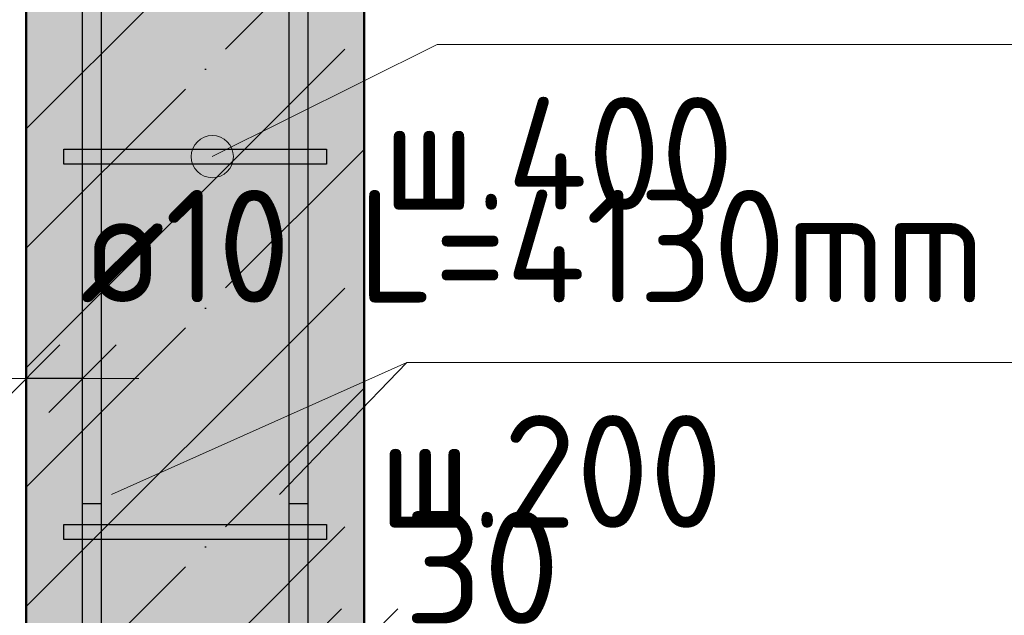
# Model space of a CAD drawing. Header units: millimetres. Extents: x -26477 to 45326, y 46540 to 77465.
# Tile 44 of 50: x 43798 to 44323, y 72734 to 73051. Entities that reach past the tile are written whole.
import ezdxf

# ---------------------------------------------------------------- set-up
doc = ezdxf.new("R2010")
doc.units = ezdxf.units.MM
doc.header["$PDMODE"] = 65
doc.linetypes.add('______11', pattern=[150, 120, -15, 0, -15])
doc.linetypes.add('______5', pattern=[330, 240, -30, 30, -30])
for name, color, linetype, lineweight in [('Standard', 7, 'Continuous', 25), ('Арм.стержн. Арматура края', 96, 'Continuous', 35), ('Арм.стержн. вертикальными 1', 22, 'Continuous', 35), ('Арм.стержн.горизонт. 1', 180, 'Continuous', 35), ('Размерная линия_ общее_1', 7, 'Continuous', 13)]:
    doc.layers.add(name, color=color, linetype=linetype, lineweight=lineweight)
doc.layers.add('Арм.стержн.Стяжки', color=7, linetype='Continuous', lineweight=35, true_color=0x501e0f)
doc.layers.add('Осевая линия_ общее', color=7, linetype='______5', lineweight=13, true_color=0xa0a0a0)
doc.styles.add('ISOCPEUR', font='ISOCPEUR')
doc.dimstyles.new('DIMSTYLE_8', dxfattribs={"dimtxt": 60, "dimasz": 60, "dimexe": 0, "dimexo": 0.001, "dimgap": 30, "dimtad": 2, "dimdec": 0, "dimrnd": 5, "dimzin": 12, "dimdsep": 46, "dimtxsty": 'ISOCPEUR', "dimblk1": 'ALL_ML_STRICH', "dimblk2": 'ALL_ML_STRICH', "dimsah": 1, "dimcen": 0, "dimse1": 1, "dimse2": 1, "dimclrd": 7, "dimclre": 256, "dimclrt": 7, "dimadec": 0, "dimazin": 0, "dimtfac": 1, "dimtdec": 0, "dimtix": 1, "dimtmove": 2, "dimatfit": 3, "dimfxl": 0, "dimtvp": 1.2, "dimtzin": 0, "dimlwd": 0, "dimlwe": -3, "dimarcsym": 0})

# ---------------------------------------------------------------- blocks, each defined once
blk = doc.blocks.new('ALL_ML_STRICH')
at = {"color": 0, "linetype": 'ByBlock', "lineweight": -2}
for p, q in [((0, -0.5), (0, 0.5)), ((-0.3, -0.3), (0.3, 0.3)), ((-1, 0), (0.5, 0))]:
    blk.add_line(p, q, dxfattribs=at)
blk = doc.blocks.new('*D136')
at = {"layer": 'DEFPOINTS', "color": 7, "linetype": 'Continuous', "lineweight": 13, "transparency": 33554687}
for p in [(43801.73, 72868.56), (43831.73, 72868.56), (43831.73, 72859.84)]:
    blk.add_point(p, dxfattribs=at)
at = {"layer": 'Размерная линия_ общее_1', "color": 7, "linetype": 'Continuous', "lineweight": -2, "transparency": 33554687}
blk.add_line((43831.73, 72859.84), (43801.73, 72859.84), dxfattribs=at)
at = {"layer": 'Размерная линия_ общее_1', "color": 7, "linetype": 'Continuous', "lineweight": 13, "transparency": 33554687, "xscale": 60, "yscale": 60, "zscale": 60}
for p, rotation in [((43831.73, 72859.84), 360), ((43801.73, 72859.84), 180)]:
    blk.add_blockref('ALL_ML_STRICH', p, dxfattribs=dict(at, rotation=rotation))
at = {"layer": 'Размерная линия_ общее_1', "color": 7, "linetype": 'Continuous', "lineweight": 13, "transparency": 33554687, "insert": (43744.91, 72899.84), "char_height": 60, "width": 120, "attachment_point": 5, "style": 'ISOCPEUR'}
blk.add_mtext('\\A1;{30}', dxfattribs=at)
at = {"layer": 'Размерная линия_ общее_1', "color": 7, "linetype": 'Continuous', "lineweight": 13, "transparency": 33554687, "insert": (43696.64, 72750.1), "char_height": 60, "width": 3, "attachment_point": 1, "rotation": 180, "line_spacing_factor": 0.60241, "style": 'ISOCPEUR'}
blk.add_mtext('з.с.', dxfattribs=at)
blk = doc.blocks.new('*D141')
at = {"layer": 'DEFPOINTS', "color": 7, "linetype": 'Continuous', "lineweight": 13, "transparency": 33554687}
for p in [(43951.73, 72727.88), (43981.73, 72727.88), (43951.73, 72719.16)]:
    blk.add_point(p, dxfattribs=at)
at = {"layer": 'Размерная линия_ общее_1', "color": 7, "linetype": 'Continuous', "lineweight": -2, "transparency": 33554687}
blk.add_line((43951.73, 72719.16), (43981.73, 72719.16), dxfattribs=at)
at = {"layer": 'Размерная линия_ общее_1', "color": 7, "linetype": 'Continuous', "lineweight": 13, "transparency": 33554687, "xscale": 60, "yscale": 60, "zscale": 60, "rotation": 180}
blk.add_blockref('ALL_ML_STRICH', (43951.73, 72719.16), dxfattribs=at)
at = {"layer": 'Размерная линия_ общее_1', "color": 7, "linetype": 'Continuous', "lineweight": 13, "transparency": 33554687, "xscale": 60, "yscale": 60, "zscale": 60}
blk.add_blockref('ALL_ML_STRICH', (43981.73, 72719.16), dxfattribs=at)
at = {"layer": 'Размерная линия_ общее_1', "color": 7, "linetype": 'Continuous', "lineweight": 13, "transparency": 33554687, "insert": (44044.54, 72759.16), "char_height": 60, "width": 120, "attachment_point": 5, "style": 'ISOCPEUR'}
blk.add_mtext('\\A1;{30}', dxfattribs=at)
at = {"layer": 'Размерная линия_ общее_1', "color": 7, "linetype": 'Continuous', "lineweight": 13, "transparency": 33554687, "insert": (43981.82, 72729.42), "char_height": 60, "width": 3, "attachment_point": 1, "line_spacing_factor": 0.60241, "style": 'ISOCPEUR'}
blk.add_mtext('з.с.', dxfattribs=at)

msp = doc.modelspace()

# ---------------------------------------------------------------- hatches: boundary and pattern name
at = {"linetype": 'Continuous', "lineweight": -3, "transparency": 33554687}
msp.add_hatch(color=7, dxfattribs=at).paths.add_polyline_path([(43981.73, 73133.13), (43801.73, 73133.13), (43801.73, 72502.01), (43981.73, 72502.01)])
at = {"layer": 'Арм.стержн. вертикальными 1', "linetype": 'Continuous', "lineweight": 50, "transparency": 33554687}
for points in [[(43852.2, 72998.13), (43851.82, 73000.05), (43850.73, 73001.67), (43849.11, 73002.75), (43847.2, 73003.13), (43845.28, 73002.75), (43843.66, 73001.67), (43842.58, 73000.05), (43842.2, 72998.13), (43842.58, 72996.22), (43843.66, 72994.6), (43845.28, 72993.51), (43847.2, 72993.13), (43849.11, 72993.51), (43850.73, 72994.6), (43851.82, 72996.22)], [(43941.73, 72998.13), (43941.35, 73000.05), (43940.26, 73001.67), (43938.64, 73002.75), (43936.73, 73003.13), (43934.82, 73002.75), (43933.19, 73001.67), (43932.11, 73000.05), (43931.73, 72998.13), (43932.11, 72996.22), (43933.19, 72994.6), (43934.82, 72993.51), (43936.73, 72993.13), (43938.64, 72993.51), (43940.26, 72994.6), (43941.35, 72996.22)], [(43852.2, 72798.13), (43851.82, 72800.05), (43850.73, 72801.67), (43849.11, 72802.75), (43847.2, 72803.13), (43845.28, 72802.75), (43843.66, 72801.67), (43842.58, 72800.05), (43842.2, 72798.13), (43842.58, 72796.22), (43843.66, 72794.6), (43845.28, 72793.51), (43847.2, 72793.13), (43849.11, 72793.51), (43850.73, 72794.6), (43851.82, 72796.22)], [(43941.73, 72798.13), (43941.35, 72800.05), (43940.26, 72801.67), (43938.64, 72802.75), (43936.73, 72803.13), (43934.82, 72802.75), (43933.19, 72801.67), (43932.11, 72800.05), (43931.73, 72798.13), (43932.11, 72796.22), (43933.19, 72794.6), (43934.82, 72793.51), (43936.73, 72793.13), (43938.64, 72793.51), (43940.26, 72794.6), (43941.35, 72796.22)]]:
    msp.add_hatch(color=4, dxfattribs=at).paths.add_polyline_path(points)
at = {"layer": 'Арм.стержн.Стяжки', "linetype": 'Continuous', "lineweight": 13, "transparency": 33554687}
for points in [[(43905.89, 72968.07), (43895.85, 72988.2), (43891.52, 72984.29)], [(43910.22, 72971.98), (43901.59, 72989.3), (43895.85, 72988.2)], [(43910.22, 72971.98), (43895.85, 72988.2), (43905.89, 72968.07)], [(43912.04, 72977.41), (43907.02, 72987.48), (43901.59, 72989.3)], [(43912.04, 72977.41), (43901.59, 72989.3), (43910.22, 72971.98)], [(43900.15, 72966.97), (43891.52, 72984.29), (43889.7, 72978.86)], [(43905.89, 72968.07), (43891.52, 72984.29), (43900.15, 72966.97)], [(43907.02, 72987.48), (43912.04, 72977.41), (43910.94, 72983.15)], [(43900.15, 72966.97), (43889.7, 72978.86), (43894.72, 72968.79)], [(43894.72, 72968.79), (43889.7, 72978.86), (43890.8, 72973.12)]]:
    msp.add_hatch(color=7, dxfattribs=at).paths.add_polyline_path(points)

# ---------------------------------------------------------------- linework, layer by layer
at = {"color": 7, "linetype": '______5', "lineweight": -3, "transparency": 33554687}
for p, q in [((43801.73, 72992.91), (43941.95, 73133.13)), ((43801.73, 72865.63), (43981.73, 73045.63)), ((43801.73, 72738.35), (43981.73, 72918.35)), ((43801.73, 72611.07), (43981.73, 72791.07))]:
    msp.add_line(p, q, dxfattribs=at)
at = {"color": 7, "linetype": 'Continuous', "lineweight": 50, "transparency": 33554687}
for p, q in [((43801.73, 73133.13), (43801.73, 72502.01)), ((43981.73, 72502.01), (43981.73, 73133.13))]:
    msp.add_line(p, q, dxfattribs=at)
at = {"color": 7, "linetype": '______11', "lineweight": -3, "transparency": 33554687}
for p, q in [((43801.73, 72929.27), (43981.73, 73109.27)), ((43801.73, 72801.99), (43981.73, 72981.99)), ((43801.73, 72674.71), (43981.73, 72854.71))]:
    msp.add_line(p, q, dxfattribs=at)
at = {"layer": 'Standard', "color": 7, "linetype": 'Continuous', "lineweight": 13, "transparency": 33554687}
msp.add_line((43801.73, 72859.84), (43711.73, 72859.84), dxfattribs=at)
at = {"layer": 'Арм.стержн. Арматура края', "color": 4, "linetype": 'Continuous', "lineweight": 25, "transparency": 33554687}
for points in [[(43831.73, 72793.13), (43831.73, 73259.79)], [(43831.73, 72793.13), (43831.73, 73259.79)], [(43831.73, 72793.13), (43831.73, 73259.79)], [(43831.73, 72793.13), (43831.73, 73259.79)], [(43831.73, 72793.13), (43831.73, 73259.79)], [(43831.73, 72793.13), (43831.73, 73259.79)], [(43831.73, 72793.13), (43831.73, 73259.79)], [(43831.73, 72793.13), (43831.73, 73259.79)], [(43831.73, 72793.13), (43831.73, 73259.79)], [(43831.73, 72793.13), (43831.73, 73259.79)], [(43831.73, 72793.13), (43831.73, 73259.79)], [(43831.73, 72793.13), (43831.73, 73259.79)], [(43831.73, 72793.13), (43831.73, 73259.79)], [(43841.73, 73259.09), (43841.73, 72793.13), (43831.73, 72793.13)], [(43841.73, 73259.09), (43841.73, 72793.13), (43831.73, 72793.13)], [(43841.73, 73259.09), (43841.73, 72793.13), (43831.73, 72793.13)], [(43841.73, 73259.09), (43841.73, 72793.13), (43831.73, 72793.13)], [(43841.73, 73259.09), (43841.73, 72793.13), (43831.73, 72793.13)], [(43841.73, 73259.09), (43841.73, 72793.13), (43831.73, 72793.13)], [(43841.73, 73259.09), (43841.73, 72793.13), (43831.73, 72793.13)], [(43841.73, 73259.09), (43841.73, 72793.13), (43831.73, 72793.13)], [(43841.73, 73259.09), (43841.73, 72793.13), (43831.73, 72793.13)], [(43841.73, 73259.09), (43841.73, 72793.13), (43831.73, 72793.13)], [(43841.73, 73259.09), (43841.73, 72793.13), (43831.73, 72793.13)], [(43841.73, 73259.09), (43841.73, 72793.13), (43831.73, 72793.13)], [(43841.73, 73259.09), (43841.73, 72793.13), (43831.73, 72793.13)], [(43951.73, 73259.79), (43951.73, 72793.13), (43941.73, 72793.13), (43941.73, 73259.09)], [(43951.73, 73259.79), (43951.73, 72793.13), (43941.73, 72793.13), (43941.73, 73259.09)], [(43951.73, 73259.79), (43951.73, 72793.13), (43941.73, 72793.13), (43941.73, 73259.09)], [(43951.73, 73259.79), (43951.73, 72793.13), (43941.73, 72793.13), (43941.73, 73259.09)], [(43951.73, 73259.79), (43951.73, 72793.13), (43941.73, 72793.13), (43941.73, 73259.09)], [(43951.73, 73259.79), (43951.73, 72793.13), (43941.73, 72793.13), (43941.73, 73259.09)], [(43951.73, 73259.79), (43951.73, 72793.13), (43941.73, 72793.13), (43941.73, 73259.09)], [(43951.73, 73259.79), (43951.73, 72793.13), (43941.73, 72793.13), (43941.73, 73259.09)], [(43951.73, 73259.79), (43951.73, 72793.13), (43941.73, 72793.13), (43941.73, 73259.09)], [(43951.73, 73259.79), (43951.73, 72793.13), (43941.73, 72793.13), (43941.73, 73259.09)], [(43951.73, 73259.79), (43951.73, 72793.13), (43941.73, 72793.13), (43941.73, 73259.09)], [(43951.73, 73259.79), (43951.73, 72793.13), (43941.73, 72793.13), (43941.73, 73259.09)], [(43951.73, 73259.79), (43951.73, 72793.13), (43941.73, 72793.13), (43941.73, 73259.09)]]:
    msp.add_lwpolyline(points, dxfattribs=at)
at = {"layer": 'Арм.стержн. вертикальными 1', "color": 7, "linetype": 'Continuous', "lineweight": 13, "transparency": 33554687}
for q in [(43847.2, 72798.13), (44412.53, 72868.37)]:
    msp.add_line((44004.53, 72868.37), q, dxfattribs=at)
at = {"layer": 'Арм.стержн.горизонт. 1', "color": 4, "linetype": 'Continuous', "lineweight": 25, "transparency": 33554687}
for points in [[(43831.73, 72497.01), (43831.73, 73243.13), (43841.73, 73243.13), (43841.73, 72497.01), (43831.73, 72497.01)], [(43831.73, 72497.01), (43831.73, 73243.13), (43841.73, 73243.13), (43841.73, 72497.01), (43831.73, 72497.01)], [(43831.73, 72497.01), (43831.73, 73243.13), (43841.73, 73243.13), (43841.73, 72497.01), (43831.73, 72497.01)], [(43831.73, 72497.01), (43831.73, 73243.13), (43841.73, 73243.13), (43841.73, 72497.01), (43831.73, 72497.01)], [(43831.73, 72497.01), (43831.73, 73243.13), (43841.73, 73243.13), (43841.73, 72497.01), (43831.73, 72497.01)], [(43831.73, 72497.01), (43831.73, 73243.13), (43841.73, 73243.13), (43841.73, 72497.01), (43831.73, 72497.01)], [(43831.73, 72497.01), (43831.73, 73243.13), (43841.73, 73243.13), (43841.73, 72497.01), (43831.73, 72497.01)], [(43831.73, 72497.01), (43831.73, 73243.13), (43841.73, 73243.13), (43841.73, 72497.01), (43831.73, 72497.01)], [(43831.73, 72497.01), (43831.73, 73243.13), (43841.73, 73243.13), (43841.73, 72497.01), (43831.73, 72497.01)], [(43831.73, 72497.01), (43831.73, 73243.13), (43841.73, 73243.13), (43841.73, 72497.01), (43831.73, 72497.01)], [(43831.73, 72497.01), (43831.73, 73243.13), (43841.73, 73243.13), (43841.73, 72497.01), (43831.73, 72497.01)], [(43831.73, 72497.01), (43831.73, 73243.13), (43841.73, 73243.13), (43841.73, 72497.01), (43831.73, 72497.01)], [(43831.73, 72497.01), (43831.73, 73243.13), (43841.73, 73243.13), (43841.73, 72497.01), (43831.73, 72497.01)], [(43941.73, 72497.01), (43941.73, 73243.13), (43951.73, 73243.13), (43951.73, 72497.01), (43941.73, 72497.01)], [(43941.73, 72497.01), (43941.73, 73243.13), (43951.73, 73243.13), (43951.73, 72497.01), (43941.73, 72497.01)], [(43941.73, 72497.01), (43941.73, 73243.13), (43951.73, 73243.13), (43951.73, 72497.01), (43941.73, 72497.01)], [(43941.73, 72497.01), (43941.73, 73243.13), (43951.73, 73243.13), (43951.73, 72497.01), (43941.73, 72497.01)], [(43941.73, 72497.01), (43941.73, 73243.13), (43951.73, 73243.13), (43951.73, 72497.01), (43941.73, 72497.01)], [(43941.73, 72497.01), (43941.73, 73243.13), (43951.73, 73243.13), (43951.73, 72497.01), (43941.73, 72497.01)], [(43941.73, 72497.01), (43941.73, 73243.13), (43951.73, 73243.13), (43951.73, 72497.01), (43941.73, 72497.01)], [(43941.73, 72497.01), (43941.73, 73243.13), (43951.73, 73243.13), (43951.73, 72497.01), (43941.73, 72497.01)], [(43941.73, 72497.01), (43941.73, 73243.13), (43951.73, 73243.13), (43951.73, 72497.01), (43941.73, 72497.01)], [(43941.73, 72497.01), (43941.73, 73243.13), (43951.73, 73243.13), (43951.73, 72497.01), (43941.73, 72497.01)], [(43941.73, 72497.01), (43941.73, 73243.13), (43951.73, 73243.13), (43951.73, 72497.01), (43941.73, 72497.01)], [(43941.73, 72497.01), (43941.73, 73243.13), (43951.73, 73243.13), (43951.73, 72497.01), (43941.73, 72497.01)], [(43941.73, 72497.01), (43941.73, 73243.13), (43951.73, 73243.13), (43951.73, 72497.01), (43941.73, 72497.01)]]:
    msp.add_lwpolyline(points, dxfattribs=at)
at = {"layer": 'Арм.стержн.Стяжки', "color": 7, "linetype": 'Continuous', "lineweight": 13, "transparency": 33554687}
for p, q in [((44020.7, 73037.83), (43900.87, 72978.13)), ((44020.7, 73037.83), (44384.7, 73037.83)), ((43895.85, 72988.2), (43895.85, 72988.2)), ((43910.94, 72983.15), (43910.94, 72983.15)), ((43890.8, 72973.12), (43890.8, 72973.12)), ((43905.89, 72968.07), (43905.89, 72968.07))]:
    msp.add_line(p, q, dxfattribs=at)
at = {"layer": 'Арм.стержн.Стяжки', "color": 40, "linetype": 'Continuous', "lineweight": 25, "transparency": 33554687}
for points in [[(43961.76, 72974.13), (43821.76, 72974.13), (43821.76, 72982.13), (43961.76, 72982.13), (43961.76, 72974.13)], [(43961.76, 72974.13), (43821.76, 72974.13), (43821.76, 72982.13), (43961.76, 72982.13), (43961.76, 72974.13)], [(43961.76, 72974.13), (43821.76, 72974.13), (43821.76, 72982.13), (43961.76, 72982.13), (43961.76, 72974.13)], [(43961.76, 72974.13), (43821.76, 72974.13), (43821.76, 72982.13), (43961.76, 72982.13), (43961.76, 72974.13)], [(43961.76, 72974.13), (43821.76, 72974.13), (43821.76, 72982.13), (43961.76, 72982.13), (43961.76, 72974.13)], [(43961.76, 72974.13), (43821.76, 72974.13), (43821.76, 72982.13), (43961.76, 72982.13), (43961.76, 72974.13)], [(43961.76, 72774.13), (43821.76, 72774.13), (43821.76, 72782.13), (43961.76, 72782.13), (43961.76, 72774.13)], [(43961.76, 72774.13), (43821.76, 72774.13), (43821.76, 72782.13), (43961.76, 72782.13), (43961.76, 72774.13)], [(43961.76, 72774.13), (43821.76, 72774.13), (43821.76, 72782.13), (43961.76, 72782.13), (43961.76, 72774.13)], [(43961.76, 72774.13), (43821.76, 72774.13), (43821.76, 72782.13), (43961.76, 72782.13), (43961.76, 72774.13)], [(43961.76, 72774.13), (43821.76, 72774.13), (43821.76, 72782.13), (43961.76, 72782.13), (43961.76, 72774.13)], [(43961.76, 72774.13), (43821.76, 72774.13), (43821.76, 72782.13), (43961.76, 72782.13), (43961.76, 72774.13)]]:
    msp.add_lwpolyline(points, dxfattribs=at)
at = {"layer": 'Арм.стержн.Стяжки', "color": 7, "linetype": 'Continuous', "lineweight": 13, "transparency": 33554687}
msp.add_circle((43900.87, 72978.13), 11.25, dxfattribs=at)
at = {"layer": 'Осевая линия_ общее', "color": 7, "linetype": 'Continuous', "lineweight": 13, "transparency": 33554687}
msp.add_line((43936.73, 72798.13), (44004.53, 72868.37), dxfattribs=at)

# ---------------------------------------------------------------- texts
at = {"layer": 'Арм.стержн. вертикальными 1', "color": 7, "linetype": 'Continuous', "lineweight": 25, "transparency": 33554687, "char_height": 60, "attachment_point": 7, "style": 'ISOCPEUR'}
for s, insert, width in [('\\W0.94;ø10 L=4130mm ', (43830.53, 72900.37), 579.9527), ('\\W0.95;ш.200 ', (43989.53, 72780.37), 262.3992)]:
    msp.add_mtext(s, dxfattribs=dict(at, insert=insert, width=width))
at = {"layer": 'Арм.стержн.Стяжки', "color": 7, "linetype": 'Continuous', "lineweight": 25, "transparency": 33554687, "insert": (43991.7, 72949.83), "char_height": 60, "width": 268.4469, "attachment_point": 7, "style": 'ISOCPEUR'}
msp.add_mtext('\\W0.95;ш.400 ', dxfattribs=at)

# ---------------------------------------------------------------- dimensions: what is measured, and where the dimension line sits
at = {"layer": 'Размерная линия_ общее_1', "color": 7, "linetype": 'Continuous', "lineweight": 13, "transparency": 33554687}
dim = msp.add_linear_dim(base=(43801.73, 72859.84), p1=(43831.73, 72868.56), p2=(43801.73, 72868.56), angle=180, text='<>\\Xз.с.', dimstyle='DIMSTYLE_8', override={"dimpost": '<>', "dimclrd": 7, "dimclre": 253, "dimclrt": 7, "dimlwd": 0, "dimlwe": 65533}, dxfattribs=at)
dim.commit()
dim.dimension.update_dxf_attribs({"geometry": '*D136', "text_midpoint": (43744.91, 72899.84), "dimtype": 160})
dim = msp.add_linear_dim(base=(43981.73, 72719.16), p1=(43951.73, 72727.88), p2=(43981.73, 72727.88), text='<>\\Xз.с.', dimstyle='DIMSTYLE_8', override={"dimpost": '<>', "dimclrd": 7, "dimclre": 253, "dimclrt": 7, "dimlwd": 0, "dimlwe": 65533}, dxfattribs=at)
dim.commit()
dim.dimension.update_dxf_attribs({"geometry": '*D141', "text_midpoint": (44044.54, 72759.16), "dimtype": 160})

doc.saveas('drawing.dxf')
